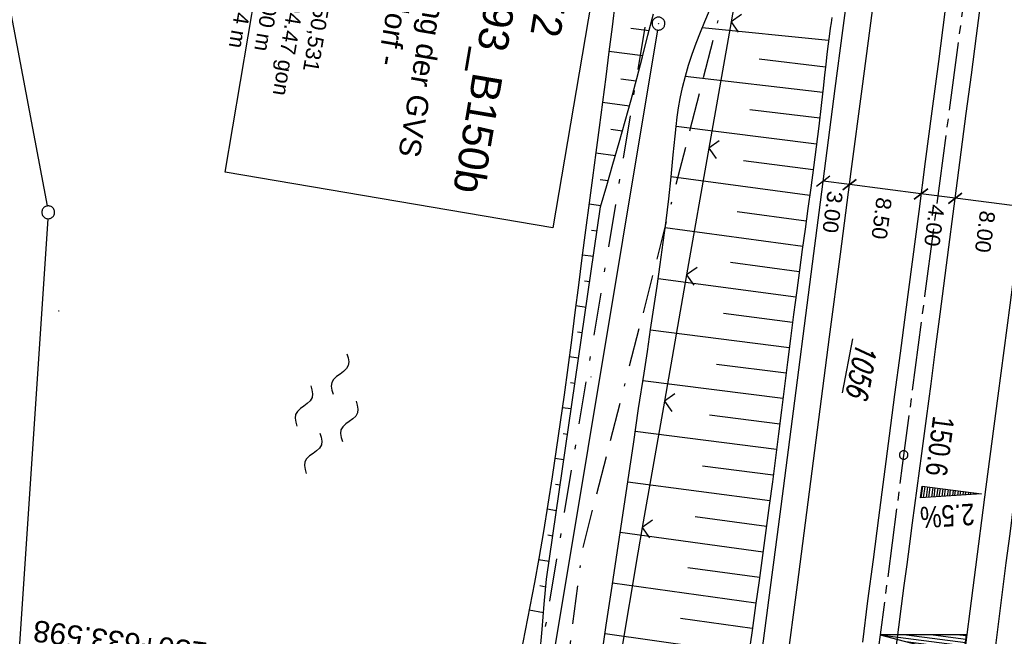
# Model space of a CAD drawing. Extents: x 511715 to 512121, y 473902 to 474680.
# Tile 17 of 21: x 511876 to 511991, y 474507 to 474580. Entities that reach past the tile are written whole.
import ezdxf

# ---------------------------------------------------------------- set-up
doc = ezdxf.new("R2010")
doc.units = 0
doc.header["$LTSCALE"] = 10
doc.header["$MEASUREMENT"] = 0
for name, pattern in [('ACAD_ISO16W100', [73, 15, -6.5, 15, -6.5, 15, -7, 1, -7]), ('ACHSE', [5.5, 4, -0.5, 0.5, -0.5]), ('AUSGEZOGEN', [0]), ('LT00', [0]), ('LT08', [0.42, 0.2, -0.1, 0.02, -0.1])]:
    doc.linetypes.add(name, pattern=pattern)
doc.layers.get('0').update_dxf_attribs({"linetype": 'LT00'})
for name, color, linetype in [('--WASSER_NUTZUNG', 180, 'Continuous'), ('-AX-020', 250, 'ACHSE'), ('-EL-020', 250, 'LT00'), ('-QUE-20O', 11, 'LT00'), ('-ST-20-1', 250, 'LT00'), ('BAB-KABEL', 220, 'ACAD_ISO16W100'), ('BEMAßUNG', 255, 'Continuous'), ('BW_TEXT', 20, 'AUSGEZOGEN'), ('DFK_AB_FLNR', 7, 'Continuous'), ('DFK_AB_L', 21, 'LT00'), ('DFK_AB_P', 7, 'LT00'), ('DFK_GZPKT', 250, 'LT00'), ('DFK_KATASTER', 250, 'LT00'), ('DFK_TOPO-SYM', 252, 'LT00'), ('GEMEINDEGRENZE', 3, 'LT08'), ('V91_AFBR_BAB', 250, 'LT00'), ('V91_BOESCH', 250, 'LT00'), ('V91_BOSCHUNG', 250, 'LT00'), ('V91_LD_MARK', 2, 'LT00'), ('V91_ZAUN', 40, 'LT00')]:
    doc.layers.add(name, color=color, linetype=linetype)
doc.styles.add('Arial', font='ARIAL.TTF')
doc.styles.add('Beschrift', font='ARIAL.TTF')
doc.styles.get("Standard").update_dxf_attribs({"font": 'romans.shx'})

# ---------------------------------------------------------------- blocks, each defined once
blk = doc.blocks.new('SYMB7301')
at = {"color": 0, "linetype": 'ByBlock'}
for p, q in [((-0.128693, 0), (0, 0.128693)), ((0, -0.128693), (-0.128693, 0)), ((0, 0.128693), (0.128693, 0)), ((0.128693, 0), (0, -0.128693)), ((0.000059, -0.009738), (0.000059, 0.009897)), ((-0.00901, -0.004339), (-0.002225, -0.009749))]:
    blk.add_line(p, q, dxfattribs=at)
for points in [[(-0.002225, 0.009749), (-0.00901, 0.004339), (-0.00901, -0.004339)], [(0.01, 0), (0.006235, 0.007818), (-0.002225, 0.009749)], [(-0.002225, -0.009749), (0.006235, -0.007818), (0.01, 0)]]:
    blk.add_lwpolyline(points, dxfattribs=at)
blk = doc.blocks.new('SYMB7010')
at = {"color": 0, "linetype": 'ByBlock'}
for points in [[(-0.031408, 0.499213), (-0.093728, 0.49134), (-0.15457, 0.475719), (-0.212975, 0.452595), (-0.268021, 0.422333), (-0.31884, 0.385411), (-0.36463, 0.342411), (-0.40467, 0.29401), (-0.438329, 0.240973), (-0.465074, 0.184136), (-0.484486, 0.124395), (-0.496256, 0.062692), (-0.5002, 0)], [(-0.5002, 0), (-0.496256, -0.062692), (-0.484486, -0.124395), (-0.465075, -0.184136), (-0.438329, -0.240973), (-0.404671, -0.29401), (-0.36463, -0.342411), (-0.31884, -0.385411), (-0.268021, -0.422333), (-0.212975, -0.452595), (-0.154571, -0.475719), (-0.093728, -0.49134), (-0.031408, -0.499213), (0.031408, -0.499213)], [(0.5002, 0), (0.496256, 0.062692), (0.484485, 0.124395), (0.465074, 0.184136), (0.438329, 0.240973), (0.40467, 0.29401), (0.36463, 0.342411), (0.31884, 0.385411), (0.268021, 0.422333), (0.212975, 0.452595), (0.15457, 0.475719), (0.093728, 0.49134), (0.031408, 0.499213), (-0.031408, 0.499213)], [(0.031408, -0.499213), (0.093728, -0.491341), (0.15457, -0.475719), (0.212975, -0.452595), (0.268021, -0.422333), (0.31884, -0.385411), (0.36463, -0.342411), (0.404671, -0.294011), (0.438329, -0.240974), (0.465075, -0.184136), (0.484486, -0.124395), (0.496256, -0.062692), (0.500201, 0)]]:
    blk.add_lwpolyline(points, dxfattribs=at)
blk = doc.blocks.new('SYMB0003')
at = {"color": 0, "linetype": 'ByBlock'}
for p, q in [((-0.015712, 0), (0.010166, 0.012015)), ((0, -0.021257), (-0.015712, 0)), ((0.010166, 0.012015), (0, -0.021257))]:
    blk.add_line(p, q, dxfattribs=at)
for points in [[(-0.031395, 0.499013), (-0.093691, 0.491144), (-0.154509, 0.475528), (-0.21289, 0.452414), (-0.267913, 0.422164), (-0.318712, 0.385257), (-0.364484, 0.342274), (-0.404509, 0.293893), (-0.438154, 0.240877), (-0.464888, 0.184062), (-0.484292, 0.124345), (-0.496058, 0.062667), (-0.5, 0)], [(-0.5, 0), (-0.496058, -0.062667), (-0.484292, -0.124345), (-0.464888, -0.184062), (-0.438154, -0.240877), (-0.404509, -0.293893), (-0.364485, -0.342274), (-0.318712, -0.385257), (-0.267914, -0.422164), (-0.21289, -0.452414), (-0.154509, -0.475529), (-0.093691, -0.491144), (-0.031395, -0.499014), (0.031395, -0.499014)], [(0.5, 0), (0.496057, 0.062667), (0.484292, 0.124345), (0.464888, 0.184062), (0.438153, 0.240877), (0.404509, 0.293893), (0.364484, 0.342274), (0.318712, 0.385257), (0.267913, 0.422164), (0.21289, 0.452414), (0.154509, 0.475528), (0.093691, 0.491144), (0.031395, 0.499013), (-0.031395, 0.499013)], [(0.031395, -0.499014), (0.093691, -0.491144), (0.154509, -0.475529), (0.21289, -0.452414), (0.267914, -0.422164), (0.318712, -0.385257), (0.364485, -0.342274), (0.404509, -0.293893), (0.438154, -0.240877), (0.464889, -0.184062), (0.484292, -0.124345), (0.496058, -0.062667), (0.5, 0)]]:
    blk.add_lwpolyline(points, dxfattribs=at)
blk = doc.blocks.new('SYMB7250')
at = {"color": 0, "linetype": 'ByBlock'}
for points in [[(-0.25, 0.28), (-0.208333, 0.308889), (-0.166667, 0.331111), (-0.125, 0.34), (-0.083333, 0.331111), (-0.041667, 0.308889), (0, 0.28)], [(0, 0.28), (0.041667, 0.251111), (0.083333, 0.228889), (0.125, 0.22), (0.166667, 0.228889), (0.208333, 0.251111), (0.25, 0.28)], [(-0.74, 0), (-0.698333, 0.028889), (-0.656667, 0.051111), (-0.615, 0.06), (-0.573333, 0.051111), (-0.531667, 0.028889), (-0.49, 0)], [(-0.49, 0), (-0.448333, -0.028889), (-0.406667, -0.051111), (-0.365, -0.06), (-0.323333, -0.051111), (-0.281667, -0.028889), (-0.24, 0)], [(0.24, 0), (0.281667, 0.028889), (0.323333, 0.051111), (0.365, 0.06), (0.406667, 0.051111), (0.448333, 0.028889), (0.49, 0)], [(0.49, 0), (0.531667, -0.028889), (0.573333, -0.051111), (0.615, -0.06), (0.656667, -0.051111), (0.698333, -0.028889), (0.74, 0)], [(-0.25, -0.28), (-0.208333, -0.251111), (-0.166667, -0.228889), (-0.125, -0.22), (-0.083333, -0.228889), (-0.041667, -0.251111), (0, -0.28)], [(0, -0.28), (0.041667, -0.308889), (0.083333, -0.331111), (0.125, -0.34), (0.166667, -0.331111), (0.208333, -0.308889), (0.25, -0.28)]]:
    blk.add_lwpolyline(points, dxfattribs=at)
blk = doc.blocks.new('SYMB0018')
at = {"color": 0, "linetype": 'ByBlock'}
for p, q in [((1, 0.13), (0, 0)), ((0.923077, 0.12), (1, 0.12)), ((0.000669, 0), (1, 0)), ((0.307692, 0.04), (1, 0.04)), ((0.615385, 0.08), (1, 0.08)), ((0.307692, -0.04), (1, -0.04)), ((0.615385, -0.08), (1, -0.08)), ((0.923077, -0.12), (1, -0.12))]:
    blk.add_line(p, q, dxfattribs=at)
blk.add_lwpolyline([(0, 0), (1, -0.13), (1, 0.13)], dxfattribs=at)
blk = doc.blocks.new('SYMB0002')
at = {"color": 0, "linetype": 'ByBlock'}
for points in [[(-0.031395, 0.499013), (-0.093691, 0.491144), (-0.154509, 0.475528), (-0.21289, 0.452414), (-0.267913, 0.422164), (-0.318712, 0.385257), (-0.364484, 0.342274), (-0.404509, 0.293893), (-0.438154, 0.240877), (-0.464888, 0.184062), (-0.484292, 0.124345), (-0.496058, 0.062667), (-0.5, 0)], [(-0.5, 0), (-0.496058, -0.062667), (-0.484292, -0.124345), (-0.464888, -0.184062), (-0.438154, -0.240877), (-0.404509, -0.293893), (-0.364485, -0.342274), (-0.318712, -0.385257), (-0.267914, -0.422164), (-0.21289, -0.452414), (-0.154509, -0.475529), (-0.093691, -0.491144), (-0.031395, -0.499014), (0.031395, -0.499014)], [(0.5, 0), (0.496057, 0.062667), (0.484292, 0.124345), (0.464888, 0.184062), (0.438153, 0.240877), (0.404509, 0.293893), (0.364484, 0.342274), (0.318712, 0.385257), (0.267913, 0.422164), (0.21289, 0.452414), (0.154509, 0.475528), (0.093691, 0.491144), (0.031395, 0.499013), (-0.031395, 0.499013)], [(0.031395, -0.499014), (0.093691, -0.491144), (0.154509, -0.475529), (0.21289, -0.452414), (0.267914, -0.422164), (0.318712, -0.385257), (0.364485, -0.342274), (0.404509, -0.293893), (0.438154, -0.240877), (0.464889, -0.184062), (0.484292, -0.124345), (0.496058, -0.062667), (0.5, 0)]]:
    blk.add_lwpolyline(points, dxfattribs=at)
blk = doc.blocks.new('SYMB0024')
at = {"color": 0, "linetype": 'ByBlock'}
for p, q in [((-0.5, 0.5), (0, 0)), ((0, 0), (0.5, 0.5))]:
    blk.add_line(p, q, dxfattribs=at)
blk = doc.blocks.new('_Oblique')
at = {"color": 0, "linetype": 'ByBlock', "lineweight": -2}
blk.add_line((-0.5, -0.5), (0.5, 0.5), dxfattribs=at)

msp = doc.modelspace()

# ---------------------------------------------------------------- linework, layer by layer
at = {"layer": '-AX-020', "ltscale": 0.2, "flags": 128}
msp.add_lwpolyline([(511996.05, 474653.25), (511995.1, 474646.24), (511992.44, 474626.45), (511989.8, 474606.65), (511987.17, 474586.85), (511984.55, 474567.05), (511981.94, 474547.25), (511979.34, 474527.45), (511976.74, 474507.69), (511975.13, 474495.38), (511973.48, 474482.82), (511971.82, 474470.25), (511970.17, 474457.69), (511968.51, 474445.13), (511966.84, 474432.57), (511965.15, 474420.02), (511963.46, 474407.46), (511961.75, 474394.91), (511960.03, 474382.35), (511958.28, 474369.81), (511956.52, 474357.26), (511954.73, 474344.72), (511952.92, 474332.18), (511951.08, 474319.64), (511949.21, 474307.11), (511947.31, 474294.58), (511945.38, 474282.06), (511943.41, 474269.55), (511941.4, 474257.04), (511939.35, 474244.53), (511937.27, 474232.04), (511935.14, 474219.55), (511932.96, 474207.07), (511930.74, 474194.59), (511928.46, 474182.13), (511926.14, 474169.68), (511923.76, 474157.23), (511921.32, 474144.8), (511918.83, 474132.38), (511916.28, 474119.97), (511913.66, 474107.57), (511910.98, 474095.19), (511908.24, 474082.82), (511905.43, 474070.46), (511902.54, 474058.13), (511899.59, 474045.81), (511896.56, 474033.5), (511893.47, 474021.26), (511890.29, 474009), (511887.03, 473996.75), (511883.7, 473984.53), (511880.29, 473972.33), (511876.8, 473960.15), (511873.23, 473947.99), (511869.59, 473935.86), (511866.17, 473924.7)], dxfattribs=at)
at = {"layer": '-QUE-20O'}
for p, q in [((511981.7, 474525.05), (511981.52, 474523.68)), ((511981.83, 474523.7), (511982, 474525.01)), ((511982.3, 474524.98), (511982.13, 474523.72)), ((511982.44, 474523.74), (511982.6, 474524.94)), ((511982.89, 474524.9), (511982.74, 474523.76)), ((511983.05, 474523.78), (511983.19, 474524.86)), ((511983.49, 474524.82), (511983.35, 474523.8)), ((511983.66, 474523.82), (511983.79, 474524.78)), ((511984.08, 474524.74), (511983.96, 474523.84)), ((511984.27, 474523.86), (511984.38, 474524.7)), ((511984.68, 474524.66), (511984.57, 474523.88)), ((511984.88, 474523.9), (511984.97, 474524.62)), ((511985.27, 474524.58), (511985.19, 474523.92)), ((511985.49, 474523.94), (511985.57, 474524.55)), ((511985.87, 474524.51), (511985.8, 474523.96)), ((511986.1, 474523.98), (511986.16, 474524.47)), ((511986.46, 474524.43), (511986.41, 474524)), ((511986.71, 474524.02), (511986.76, 474524.39)), ((511987.06, 474524.35), (511987.02, 474524.04)), ((511987.32, 474524.06), (511987.35, 474524.31)), ((511987.65, 474524.27), (511987.63, 474524.08)), ((511987.93, 474524.1), (511987.95, 474524.23)), ((511988.25, 474524.19), (511988.24, 474524.13)), ((511988.54, 474524.15), (511988.54, 474524.15))]:
    msp.add_line(p, q, dxfattribs=at)
msp.add_lwpolyline([(511981.47, 474523.67), (511981.65, 474525.06), (511988.59, 474524.15), (511981.47, 474523.67)], dxfattribs=at)
at = {"layer": 'BAB-KABEL', "ltscale": 0.03, "flags": 128}
msp.add_lwpolyline([(511971.03, 474657.48), (511969.41, 474646.42), (511966.53, 474615.2), (511972.8, 474604.79), (511970.05, 474596.16), (511959.57, 474586.37), (511941.91, 474517.48), (511936.85, 474477.77), (511926.66, 474399.73), (511919.97, 474355.38), (511910.09, 474296.61), (511899.45, 474238.13), (511883.78, 474152.68), (511870.29, 474094), (511857.13, 474053.88), (511852.78, 474012.45), (511853.17, 473966.86), (511852.49, 473957.15), (511851.31, 473949.66), (511841.69, 473942.06), (511837.46, 473929.57)], dxfattribs=at)
at = {"layer": 'BEMAßUNG'}
for p, q in [((511973.17, 474560.3), (511970.1, 474560.69)), ((511981.52, 474559.22), (511973.17, 474560.3)), ((511985.51, 474558.7), (511981.52, 474559.22)), ((511993.37, 474557.69), (511985.51, 474558.7))]:
    msp.add_line(p, q, dxfattribs=at)
at = {"layer": 'DFK_KATASTER'}
for p, q in [((511868.72, 474614.97), (511879.43, 474557.8)), ((511879.52, 474556.31), (511873.57, 474466.96))]:
    msp.add_line(p, q, dxfattribs=at)
at = {"layer": 'GEMEINDEGRENZE', "ltscale": 2.5, "flags": 128}
msp.add_lwpolyline([(511953.94, 474660.38), (511959.93, 474649.28), (511949.37, 474579.35), (511923.59, 474424.01), (511922.29, 474397.28), (511902.07, 474265.53), (511883.42, 474171.19), (511840.83, 474046.67), (511811.06, 474002.19), (511789.86, 473974.02), (511764.01, 473942)], dxfattribs=at)
at = {"layer": 'V91_AFBR_BAB'}
for points in [[(511962.7, 474503.72), (511963.32, 474508.45), (511963.94, 474513.19), (511964.56, 474517.92), (511965.18, 474522.66), (511966.79, 474535.02), (511968.39, 474547.4), (511969.01, 474552.23), (511969.63, 474557.05), (511970.25, 474561.88), (511970.88, 474566.71), (511971.5, 474571.54), (511972.4, 474578.33), (511973.3, 474585.11), (511973.93, 474589.84), (511974.57, 474594.57), (511974.93, 474597.2), (511975.28, 474599.83), (511975.64, 474602.46), (511975.99, 474605.09), (511976.39, 474608.14), (511976.79, 474611.18), (511977.19, 474614.23)], [(511978.62, 474506.14), (511978.93, 474508.58), (511979.24, 474511.02), (511979.56, 474513.45), (511979.89, 474515.88), (511980.22, 474518.32), (511980.54, 474520.75), (511981.09, 474524.82), (511981.63, 474528.88), (511982.16, 474532.95), (511982.69, 474537.02), (511983.22, 474541.08), (511983.75, 474545.15), (511984.76, 474552.97), (511985.78, 474560.79), (511986.81, 474568.6), (511987.41, 474573.14), (511988, 474577.69), (511988.6, 474582.23), (511989.2, 474586.77), (511989.79, 474591.32), (511990.24, 474594.79), (511990.69, 474598.27), (511991.14, 474601.75)], [(511999.75, 474579.39), (511998.94, 474573.06), (511998.12, 474566.73), (511997.53, 474562.15), (511996.93, 474557.58), (511996.34, 474553), (511995.73, 474548.42), (511995.13, 474543.85), (511994.66, 474540.37), (511994.2, 474536.89), (511993.73, 474533.41), (511993.26, 474529.93), (511992.8, 474526.45), (511992.33, 474522.97), (511991.88, 474519.49), (511991.44, 474516.07), (511991, 474512.65), (511990.56, 474509.23), (511990.13, 474505.81)]]:
    msp.add_lwpolyline(points, dxfattribs=at)
at = {"layer": 'V91_AFBR_BAB', "color": 0}
msp.add_lwpolyline([(511987.21, 474602.6), (511986.52, 474597.35), (511985.84, 474592.1), (511985.08, 474586.3), (511984.32, 474580.49), (511983.55, 474574.69), (511982.79, 474568.88), (511982.02, 474563.01), (511981.25, 474557.14), (511980.48, 474551.27), (511979.71, 474545.39), (511979.07, 474540.58), (511978.44, 474535.77), (511977.81, 474530.95), (511977.18, 474526.14), (511976.55, 474521.33), (511975.92, 474516.49), (511975.29, 474511.65), (511974.67, 474506.81)], dxfattribs=at)
at = {"layer": 'V91_BOESCH'}
for points in [[(511945.78, 474581.71), (511945.43, 474578.76), (511945.06, 474575.82), (511944.69, 474572.88), (511944.31, 474569.93), (511943.92, 474566.99), (511943.53, 474564.05), (511943.14, 474561.11), (511942.75, 474558.16), (511942.34, 474554.96), (511941.92, 474551.75), (511941.51, 474548.54), (511941.1, 474545.34), (511940.68, 474542.13), (511940.25, 474538.93), (511939.82, 474535.73), (511939.37, 474532.53), (511938.91, 474529.33), (511938.43, 474526.14), (511937.93, 474522.95), (511937.41, 474519.76), (511936.86, 474516.58), (511936.36, 474513.77), (511935.83, 474510.97), (511935.3, 474508.17), (511934.75, 474505.38)], [(511937.01, 474505.35), (511937.27, 474508.3), (511937.52, 474511.24), (511937.77, 474514.19), (511944.1, 474557.7), (511944.82, 474560.2), (511945.54, 474562.7), (511946.25, 474565.21), (511946.96, 474567.71), (511947.65, 474570.21), (511948.33, 474572.72), (511948.99, 474575.24), (511949.63, 474577.75), (511950.26, 474580.28)], [(511944.07, 474504.2), (511944.76, 474508.79), (511945.45, 474513.37), (511946.06, 474517.52), (511946.68, 474521.67), (511947.3, 474525.82), (511947.92, 474529.97), (511948.54, 474534.12), (511949.17, 474538.27), (511949.56, 474540.81), (511949.94, 474543.35), (511950.32, 474545.89), (511950.7, 474548.44), (511951.06, 474550.98), (511951.41, 474553.53), (511951.74, 474556.08), (511952.05, 474558.64), (511952.34, 474561.2), (511952.59, 474563.77), (511952.7, 474564.88), (511952.8, 474565.98), (511952.92, 474567.08), (511953.05, 474568.18), (511953.2, 474569.27), (511953.39, 474570.35), (511953.67, 474571.67), (511954, 474572.98), (511954.38, 474574.27), (511954.8, 474575.56), (511955.26, 474576.83), (511955.75, 474578.11), (511956.27, 474579.38), (511956.8, 474580.64)], [(511971.09, 474579.83), (511971.02, 474579.2), (511970.93, 474578.57), (511970.84, 474577.93), (511970.68, 474576.74), (511970.53, 474575.54), (511970.39, 474574.34), (511970.26, 474573.14), (511970.13, 474571.94), (511969.86, 474569.53), (511969.57, 474567.12), (511969.27, 474564.72), (511968.96, 474562.31), (511968.64, 474559.91), (511968.31, 474557.51), (511967.98, 474555.11), (511967.65, 474552.71), (511967.32, 474550.31), (511967, 474547.91), (511966.63, 474545.12), (511966.28, 474542.32), (511965.92, 474539.53), (511965.57, 474536.74), (511965.22, 474533.95), (511964.88, 474531.16), (511964.52, 474528.36), (511964.17, 474525.57), (511963.8, 474522.78), (511963.41, 474519.86), (511963.01, 474516.94), (511962.6, 474514.02), (511962.19, 474511.1), (511961.78, 474508.18), (511961.37, 474505.26)]]:
    msp.add_lwpolyline(points, dxfattribs=at)
at = {"layer": 'V91_BOSCHUNG'}
for p, q in [((511947.61, 474578.58), (511949.78, 474578.32)), ((511970.73, 474577.15), (511955.96, 474578.62)), ((511945.07, 474575.88), (511949.03, 474575.38)), ((511970.36, 474574.04), (511962.63, 474574.95)), ((511946.47, 474572.68), (511948.26, 474572.45)), ((511970.04, 474571.08), (511953.98, 474572.92)), ((511944.31, 474569.95), (511947.46, 474569.52)), ((511969.69, 474568.06), (511961.51, 474569.04)), ((511945.28, 474566.79), (511946.65, 474566.6)), ((511969.31, 474565.03), (511952.92, 474567.1)), ((511943.52, 474564), (511945.82, 474563.69)), ((511968.92, 474562.01), (511960.77, 474563.08)), ((511944.06, 474560.9), (511944.98, 474560.77)), ((511968.52, 474559.01), (511952.33, 474561.19)), ((511942.74, 474558.05), (511944.14, 474557.86)), ((511968.11, 474556.03), (511960.05, 474557.12)), ((511943.02, 474554.98), (511943.69, 474554.89)), ((511967.7, 474553.06), (511951.63, 474555.24)), ((511941.97, 474552.1), (511943.26, 474551.93)), ((511967.3, 474550.1), (511959.27, 474551.18)), ((511942.2, 474549.04), (511942.82, 474548.96)), ((511966.9, 474547.14), (511950.82, 474549.27)), ((511941.2, 474546.15), (511942.39, 474545.99)), ((511966.51, 474544.19), (511958.45, 474545.23)), ((511966.14, 474541.23), (511949.93, 474543.29)), ((511941.39, 474543.1), (511941.96, 474543.02)), ((511940.42, 474540.2), (511941.53, 474540.05)), ((511965.76, 474538.26), (511957.62, 474539.29)), ((511940.56, 474537.15), (511941.1, 474537.08)), ((511965.39, 474535.29), (511949.03, 474537.35)), ((511939.61, 474534.25), (511940.66, 474534.11)), ((511965.02, 474532.31), (511956.8, 474533.34)), ((511939.71, 474531.21), (511940.23, 474531.14)), ((511964.64, 474529.32), (511948.14, 474531.43)), ((511938.76, 474528.32), (511939.8, 474528.17)), ((511964.26, 474526.33), (511955.98, 474527.4)), ((511938.84, 474525.28), (511939.37, 474525.2)), ((511963.87, 474523.33), (511947.26, 474525.53)), ((511937.84, 474522.4), (511938.94, 474522.22)), ((511963.47, 474520.34), (511955.15, 474521.46)), ((511937.93, 474519.35), (511938.5, 474519.25)), ((511963.07, 474517.34), (511946.38, 474519.63)), ((511936.84, 474516.49), (511938.07, 474516.28)), ((511962.65, 474514.36), (511954.29, 474515.52)), ((511937, 474513.42), (511937.69, 474513.29)), ((511962.23, 474511.37), (511945.5, 474513.73)), ((511935.76, 474510.6), (511937.44, 474510.28)), ((511961.81, 474508.4), (511953.43, 474509.58)), ((511961.39, 474505.43), (511944.61, 474507.79))]:
    msp.add_line(p, q, dxfattribs=at)
at = {"layer": 'V91_LD_MARK', "color": 0}
for points in [[(511965.82, 474503.87), (511967.08, 474513.53), (511968.33, 474523.19), (511969.59, 474532.85), (511970.85, 474542.51), (511972.11, 474552.17), (511973.37, 474561.83), (511974.64, 474571.49), (511977.18, 474590.75), (511979.74, 474610.01), (511982.32, 474629.26), (511984.92, 474648.51), (511985.79, 474654.98)], [(512005.84, 474651.59), (512004.68, 474643.06), (512003.07, 474631.05), (512001.65, 474620.45), (512000.24, 474609.85), (511998.83, 474599.24), (511997.43, 474588.63), (511996.04, 474578.03), (511994.65, 474567.42), (511993.26, 474556.81), (511991.88, 474546.2), (511990.49, 474535.6), (511989.11, 474524.99), (511987.73, 474514.38), (511986.35, 474503.77)]]:
    msp.add_lwpolyline(points, dxfattribs=at)
at = {"layer": 'V91_ZAUN'}
for p, q in [((511959.33, 474579.32), (511956.74, 474564.55)), ((511956.74, 474564.55), (511954.14, 474549.77)), ((511954.14, 474549.77), (511951.55, 474535)), ((511951.55, 474535), (511948.96, 474520.23))]:
    msp.add_line(p, q, dxfattribs=at)
for points in [[(511965.94, 474592.16), (511960.51, 474586.05), (511959.33, 474579.32)], [(511948.96, 474520.23), (511948.43, 474517.24), (511946.47, 474505.43)]]:
    msp.add_lwpolyline(points, dxfattribs=at)

# ---------------------------------------------------------------- block references
at = {"layer": '--WASSER_NUTZUNG', "xscale": 9.999999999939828, "yscale": 10.00000000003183, "zscale": 10, "rotation": 251.2882999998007}
msp.add_blockref('SYMB7250', (511912.08, 474533.52), dxfattribs=at)
at = {"layer": '-EL-020', "xscale": 9.999999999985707, "yscale": 10, "zscale": 10, "rotation": 352.5202999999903}
msp.add_blockref('SYMB0018', (511976.74, 474507.69), dxfattribs=at)
at = {"layer": '-ST-20-1', "rotation": 258.929999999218}
msp.add_blockref('SYMB0002', (511979.5, 474528.69), dxfattribs=at)
at = {"layer": 'BEMAßUNG', "xscale": 1.4, "yscale": 1.4, "zscale": 1.4}
for p, rotation in [((511970.1, 474560.69), 172.6323704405), ((511973.17, 474560.3), 172.6323704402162), ((511973.17, 474560.3), 352.6323704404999), ((511981.52, 474559.22), 172.6323704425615), ((511981.52, 474559.22), 352.6323704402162), ((511985.51, 474558.7), 352.6323704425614), ((511985.51, 474558.7), 172.6323704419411)]:
    msp.add_blockref('_Oblique', p, dxfattribs=dict(at, rotation=rotation))
at = {"layer": 'DFK_AB_P', "xscale": 1.499999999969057, "yscale": 1.5, "zscale": 1.5, "rotation": 251.2881100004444}
msp.add_blockref('SYMB0003', (511950.85, 474579.12), dxfattribs=at)
at = {"layer": 'DFK_GZPKT', "xscale": 1.499999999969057, "yscale": 1.5, "zscale": 1.5, "rotation": 251.2881100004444}
msp.add_blockref('SYMB7010', (511879.57, 474557.06), dxfattribs=at)
at = {"layer": 'DFK_TOPO-SYM', "xscale": 0.1, "yscale": 0.1, "zscale": 0.1, "rotation": 359.99968}
for p in [(511880.79, 474545.52), (511942.97, 474537.83)]:
    msp.add_blockref('SYMB7301', p, dxfattribs=at)
at = {"layer": 'V91_ZAUN', "xscale": 2.099999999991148, "yscale": 2.099999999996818, "zscale": 2.1, "rotation": 260.0452965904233}
for p in [(511959.33, 474579.32), (511956.74, 474564.55), (511954.14, 474549.77), (511951.55, 474535), (511948.96, 474520.23)]:
    msp.add_blockref('SYMB0024', p, dxfattribs=at)

# ---------------------------------------------------------------- texts
at = {"layer": '-EL-020', "style": 'Arial'}
msp.add_text(' km 150+633.598', height=2.5, rotation=-187.4797, dxfattribs=at).set_placement((511904.85, 474505.87))
at = {"layer": '-QUE-20O', "style": 'Beschrift', "width": 0.8}
msp.add_text('2.5%%%', height=2.5, rotation=-176.1762, dxfattribs=at).set_placement((511987.7, 474523.03))
at = {"layer": '-ST-20-1', "style": 'Beschrift', "width": 0.8}
msp.add_text('  150.6', height=2.5, rotation=-97.4867, dxfattribs=at).set_placement((511983.15, 474534.88))
at = {"layer": 'BEMAßUNG', "char_height": 1.8, "attachment_point": 5, "rotation": 262.6324, "style": 'Arial'}
for s, insert in [('\\A1;3.00', (511971.19, 474557.09)), ('\\A1;8.50', (511976.91, 474556.35)), ('\\A1;4.00', (511983.07, 474555.52)), ('\\A1;8.00', (511989, 474554.79))]:
    msp.add_mtext(s, dxfattribs=dict(at, insert=insert))
at = {"layer": 'DFK_AB_FLNR', "oblique": 13.754, "width": 0.75}
msp.add_text('%%U1056', height=2.5, rotation=259.0065, dxfattribs=at).set_placement((511973.99, 474542.05))

# ---------------------------------------------------------------- next in the draw order: texts
at = {"layer": 'BW_TEXT', "insert": (511942.37, 474595.29), "char_height": 2, "width": 37.5546, "attachment_point": 1, "rotation": 260.388, "style": 'Beschrift', "bg_fill": 3, "box_fill_scale": 1.5, "bg_fill_color": 256, "bg_fill_transparency": 0}
msp.add_mtext('{\\Funir_o|c0;\\H1.75x;6538752}\\P{\\H1.75x;BW N_93_B150b\\W0.8;\\P\\H0.3714x;\\W1;\\P\\H1.924x;Unterführung der GVS        Wölsendorf - Brensdorf\\P\\H0.1999x;\\P\\H3.602x;Km                    150,531   \\PBw.Wi.              104.47 gon\\PL.W.                  9.00 m\\PL.H.                   4.44 m}', dxfattribs=at)

# ---------------------------------------------------------------- next in the draw order: linework, layer by layer
at = {"layer": 'BW_TEXT'}
msp.add_lwpolyline([(511945.71, 474597.72), (511938.51, 474555.25), (511900.22, 474561.74), (511907.41, 474604.2)], close=True, dxfattribs=at)
at = {"layer": 'DFK_AB_L'}
msp.add_line((511950.73, 474578.38), (511925.2, 474424.59), dxfattribs=at)

doc.saveas('drawing.dxf')
